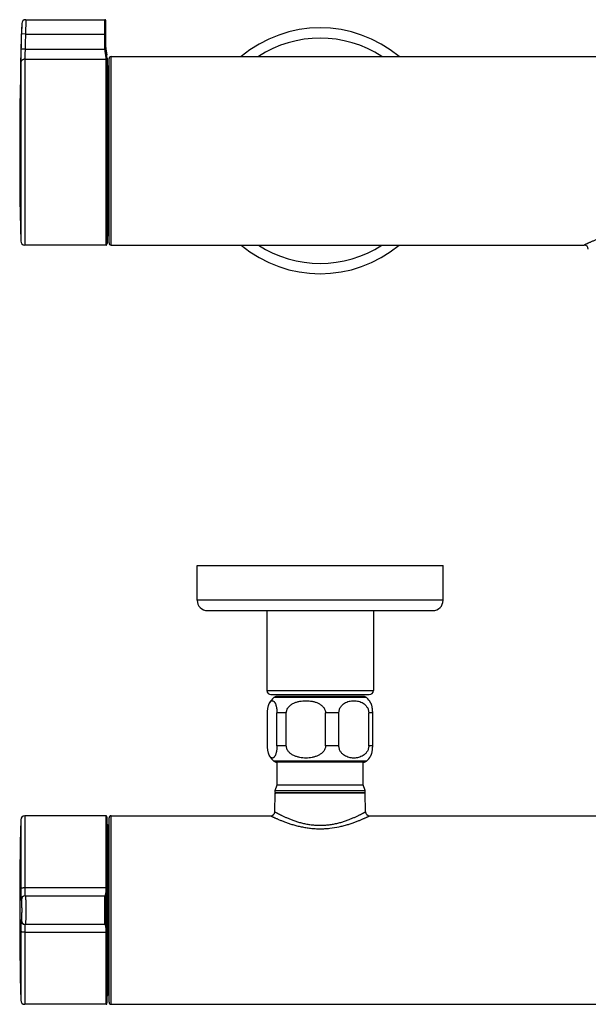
# Model space of a CAD drawing. Header units: millimetres. Extents: x -51 to 564, y -36 to 218.
# Tile 1 of 5: x -51 to 88, y -22 to 218. Entities that reach past the tile are written whole.
import ezdxf

# ---------------------------------------------------------------- set-up
doc = ezdxf.new("R2010")
doc.units = ezdxf.units.MM
doc.header["$LTSCALE"] = 23.1
doc.layers.get('0').update_dxf_attribs({"linetype": 'CONTINUOUS'})

msp = doc.modelspace()

# ---------------------------------------------------------------- linework, layer by layer
at = {"color": 9, "linetype": 'CONTINUOUS'}
for p, q in [((-50.45, 217.34), (-50.52, 214.83)), ((-49.45, 218.31), (-49.52, 214.81)), ((-30.13, 211.3), (-30.13, 218.31)), ((-49.52, 214.81), (-50.52, 214.83)), ((-49.52, 214.81), (-29.93, 214.81)), ((-49.62, 211.09), (-50.62, 211.11)), ((-49.62, 211.09), (-30.13, 211.09)), ((-30.13, 211.3), (-29.93, 211.3)), ((-30.13, 211.09), (-29.93, 211.1)), ((-29.86, 210.46), (-29.86, 210.7)), ((-29.7, 209.38), (-29.7, 209.71)), ((-28.63, 163.31), (-28.63, 209.31)), ((-50.69, 207.71), (-50.69, 164.28)), ((-49.69, 208.66), (-49.69, 163.31)), ((-49.69, 208.66), (-29.84, 208.66)), ((-29.84, 163.31), (-29.84, 208.66)), ((-29.64, 163.5), (-29.64, 208.47)), ((-29.33, 165.61), (-29.33, 207.01)), ((52.37, 76.61), (-7.63, 76.61)), ((9.37, 54.61), (35.37, 54.61)), ((33.68, 52.86), (11.06, 52.86)), ((14.12, 49.11), (11.83, 49.11)), ((26.95, 49.11), (23.69, 49.11)), ((35.2, 49.11), (34.23, 49.11)), ((14.12, 41.11), (11.83, 41.11)), ((26.95, 41.11), (23.69, 41.11)), ((35.2, 41.11), (34.23, 41.11)), ((33.68, 37.36), (11.06, 37.36)), ((11.37, 29.71), (33.37, 29.71)), ((-50.69, 23.04), (-50.69, 6.2)), ((-49.69, 24.01), (-49.69, 6.43)), ((-29.84, 6.43), (-29.84, 24.01)), ((-29.64, 6.38), (-29.64, 23.82)), ((-29.33, -19.69), (-29.33, 21.71)), ((-28.63, -21.99), (-28.63, 24.01)), ((-29.84, 6.43), (-49.69, 6.43)), ((-29.7, -2.93), (-29.7, 4.96)), ((-50.62, 3.52), (-50.52, 3.52)), ((-30.13, -2.49), (-30.13, 4.51)), ((-29.86, -2.37), (-29.86, 4.4)), ((-50.52, -1.49), (-50.62, -1.49)), ((-50.69, -4.17), (-50.69, -21.01)), ((-49.69, -4.4), (-49.69, -21.99)), ((-49.69, -4.4), (-29.84, -4.4)), ((-29.84, -21.99), (-29.84, -4.4)), ((-29.64, -21.79), (-29.64, -4.35))]:
    msp.add_line(p, q, dxfattribs=at)
at = {"color": 7, "linetype": 'CONTINUOUS'}
for p, q in [((-49.45, 218.31), (-30.13, 218.31)), ((-29.93, 211.27), (-29.93, 218.11)), ((-29.86, 210.7), (-29.7, 209.71)), ((-28.63, 209.31), (226.37, 209.31)), ((-29.63, 208.89), (-29.63, 163.72)), ((-29.33, 207.01), (-29.13, 207.01)), ((-29.13, 163.81), (-29.13, 208.81)), ((-29.33, 165.61), (-29.13, 165.61)), ((-29.84, 163.31), (-49.69, 163.31)), ((-28.63, 163.31), (86.8, 163.31)), ((-7.63, 76.61), (-7.63, 85.11)), ((-7.63, 85.11), (52.37, 85.11)), ((52.37, 76.61), (52.37, 85.11)), ((-5.13, 74.11), (49.87, 74.11)), ((9.37, 74.11), (9.37, 54.61)), ((35.37, 74.11), (35.37, 54.61)), ((10.37, 53.61), (34.37, 53.61)), ((33.01, 53.11), (11.72, 53.11)), ((9.54, 41.11), (9.54, 49.11)), ((11.83, 41.11), (11.83, 49.11)), ((14.12, 41.11), (14.12, 49.11)), ((23.69, 41.11), (23.69, 49.11)), ((26.95, 41.11), (26.95, 49.11)), ((34.23, 41.11), (34.23, 49.11)), ((35.2, 41.11), (35.2, 49.11)), ((33.01, 37.11), (11.72, 37.11)), ((11.89, 31.61), (11.89, 37.11)), ((32.85, 31.61), (32.85, 37.11)), ((11.37, 30.18), (11.89, 31.61)), ((11.89, 31.61), (32.85, 31.61)), ((33.37, 30.18), (32.85, 31.61)), ((11.29, 25), (11.37, 29.51)), ((11.37, 29.71), (11.37, 30.18)), ((11.37, 30.18), (33.37, 30.18)), ((33.37, 29.51), (11.37, 29.51)), ((33.37, 29.71), (33.37, 30.18)), ((33.45, 25), (33.37, 29.51)), ((-29.84, 24.01), (-49.69, 24.01)), ((-29.63, -21.57), (-29.63, 23.6)), ((-29.13, 21.71), (-29.33, 21.71)), ((-29.13, -21.49), (-29.13, 23.51)), ((-28.63, 24.01), (10.29, 24.01)), ((34.45, 24.01), (163.29, 24.01)), ((-49.62, 4.51), (-30.13, 4.51)), ((-29.93, -2.29), (-29.93, 4.31)), ((-30.13, -2.49), (-49.62, -2.49)), ((-29.13, -19.69), (-29.33, -19.69)), ((-29.84, -21.99), (-49.69, -21.99)), ((-28.63, -21.99), (226.37, -21.99))]:
    msp.add_line(p, q, dxfattribs=at)
for centre, radius, start, end in [((949.07, 186.31), 1000, 178.22177, 181.26187), ((-49.45, 217.31), 1, 90, 178.2218), ((-30.13, 218.11), 0.2, 0, 90), ((22.37, 186.31), 30, 50.0584, 129.9437), ((-24.93, 211.52), 5, 180, 189.4623), ((-34.63, 208.89), 5, 0, 9.4623), ((-28.63, 208.81), 0.5, 90, 180), ((-29.33, 207.31), 0.3, 180, 270), ((-49.69, 164.31), 1, 181.2619, 270), ((-29.84, 163.51), 0.2, 270, 357.447), ((-34.63, 163.72), 5, 357.447, 360), ((-29.33, 165.31), 0.3, 90, 180), ((-28.63, 163.81), 0.5, 180, 270), ((22.37, 186.31), 30, 230.0584, 309.9437), ((86.8, 162.31), 1, 1, 90), ((-5.13, 76.61), 2.5, 180, 270), ((49.87, 76.61), 2.5, 270, 360), ((10.37, 54.61), 1, 180, 270), ((14.37, 49.11), 5, 131.4096, 149.9324), ((11.72, 52.11), 1, 90, 131.4096), ((33.01, 52.11), 1, 48.5904, 90), ((30.37, 49.11), 5, 30.0676, 48.5904), ((34.37, 54.61), 1, 270, 360), ((14.37, 41.11), 5, 210.0676, 228.5904), ((30.37, 41.11), 5, 311.4096, 329.9324), ((11.72, 38.11), 1, 228.5904, 270), ((33.01, 38.11), 1, 270, 311.4096), ((11.57, 29.71), 0.2, 180, 270), ((33.17, 29.71), 0.2, 270, 360), ((10.29, 25.01), 1, 270, 359), ((34.45, 25.01), 1, 181, 270), ((949.07, 1.01), 1000, 178.73813, 181.26187), ((-49.69, 23.01), 1, 90, 178.7381), ((-29.84, 23.81), 0.2, 2.553, 90), ((-34.63, 23.6), 5, 0, 2.553), ((-29.33, 22.01), 0.3, 180, 270), ((-28.63, 23.51), 0.5, 90, 180), ((-30.13, 4.31), 0.2, 0, 90), ((-30.13, -2.29), 0.2, 270, 360), ((-49.69, -20.99), 1, 181.2619, 270), ((-34.63, -21.57), 5, 357.447, 360), ((-29.33, -19.99), 0.3, 90, 180), ((-28.63, -21.49), 0.5, 180, 270), ((-29.84, -21.79), 0.2, 270, 357.447)]:
    msp.add_arc(centre, radius, start, end, dxfattribs=at)
at = {"color": 9, "linetype": 'CONTINUOUS'}
for centre, radius, start, end in [((949.07, 186.31), 1000, 178.36521, 178.57841), ((949.07, 186.31), 999, 178.36521, 178.57841), ((22.37, 186.31), 27.5, 56.7609, 123.2374), ((-24.84, 211.3), 5.29, 180.0002, 182.3053), ((-24.83, 211.3), 5.1, 180.3722, 182.3037), ((-34.87, 208.72), 5.03, 5.9117, 8.6027), ((-35.67, 208.54), 6.03, 5.5255, 8.0262), ((-33.01, 208.47), 3.38, 0.0058, 0.3653), ((-29.82, 208.47), 0.189, 2.6346, 10.7949), ((22.37, 186.31), 27.5, 236.7609, 303.2374), ((-49.62, 3.52), 1, 90.0098, 179.8665), ((-49.52, 3.52), 1, 90.013, 179.8697), ((-30.13, 4.32), 0.2, 8.4341, 89.9976), ((-30.13, 4.31), 0.2, 0.3126, 8.448), ((-49.62, -1.49), 1, 180.1335, 269.9902), ((-49.52, -1.49), 1, 180.1303, 269.987), ((-30.13, -2.29), 0.2, 270.0024, 351.5659), ((-30.13, -2.29), 0.2, 351.552, 359.6874)]:
    msp.add_arc(centre, radius, start, end, dxfattribs=at)
for points, knots in [([(-50.62, 211.11), (-50.63, 210.73), (-50.65, 210.01), (-50.67, 209.15), (-50.68, 208.55), (-50.68, 208.19), (-50.69, 207.92), (-50.69, 207.77), (-50.69, 207.71)], [0, 0, 0, 0, 0.336611, 0.636189, 0.761518, 0.865751, 0.945982, 1, 1, 1, 1]), ([(-49.62, 211.09), (-49.63, 210.82), (-49.65, 210.3), (-49.67, 209.69), (-49.68, 209.26), (-49.68, 209.01), (-49.69, 208.81), (-49.69, 208.7), (-49.69, 208.66)], [0, 0, 0, 0, 0.336592, 0.636172, 0.761512, 0.865748, 0.945987, 1, 1, 1, 1]), ([(-30.06, 210.48), (-30.07, 210.53), (-30.1, 210.73), (-30.12, 210.94), (-30.13, 211.09)], [0, 0, 0, 0, 0.246791, 1, 1, 1, 1]), ([(-30.06, 210.48), (-30.04, 210.48), (-30, 210.48), (-29.96, 210.49), (-29.93, 210.48), (-29.9, 210.48), (-29.88, 210.48), (-29.87, 210.47), (-29.87, 210.47), (-29.86, 210.46), (-29.86, 210.46)], [0, 0, 0, 0, 0.357629, 0.519731, 0.663555, 0.784826, 0.880644, 0.91879, 0.950761, 1, 1, 1, 1]), ([(-29.9, 209.48), (-29.92, 209.63), (-29.97, 209.97), (-30.03, 210.3), (-30.06, 210.48)], [0, 0, 0, 0, 0.471221, 1, 1, 1, 1]), ([(-29.86, 210.46), (-29.87, 210.51), (-29.9, 210.72), (-29.92, 210.94), (-29.93, 211.1)], [0, 0, 0, 0, 0.246393, 1, 1, 1, 1]), ([(-29.9, 209.48), (-29.87, 209.48), (-29.83, 209.48), (-29.77, 209.46), (-29.74, 209.44), (-29.72, 209.42), (-29.71, 209.4), (-29.7, 209.39), (-29.7, 209.38)], [0, 0, 0, 0, 0.295794, 0.56524, 0.686396, 0.797993, 0.901521, 1, 1, 1, 1]), ([(-29.84, 208.66), (-29.84, 208.69), (-29.84, 208.76), (-29.84, 208.89), (-29.85, 209.06), (-29.86, 209.18), (-29.87, 209.24)], [0, 0, 0, 0, 0.158992, 0.381044, 0.662787, 1, 1, 1, 1]), ([(-29.7, 209.38), (-29.72, 209.55), (-29.78, 209.91), (-29.83, 210.27), (-29.86, 210.46)], [0, 0, 0, 0, 0.471085, 1, 1, 1, 1]), ([(-29.64, 208.5), (-29.64, 208.53), (-29.64, 208.61), (-29.64, 208.82), (-29.66, 208.99), (-29.67, 209.12)], [0, 0, 0, 0, 0.166718, 0.391608, 1, 1, 1, 1]), ([(-49.69, 208.66), (-49.75, 208.66), (-49.88, 208.65), (-50.07, 208.59), (-50.24, 208.51), (-50.39, 208.39), (-50.52, 208.24), (-50.61, 208.08), (-50.67, 207.9), (-50.69, 207.77), (-50.69, 207.71)], [0, 0, 0, 0, 0.126715, 0.253174, 0.379159, 0.50452, 0.629197, 0.753231, 0.87676, 1, 1, 1, 1]), ([(-29.84, 208.66), (-29.81, 208.66), (-29.77, 208.65), (-29.71, 208.62), (-29.66, 208.57), (-29.64, 208.52), (-29.64, 208.5)], [0, 0, 0, 0, 0.25286, 0.504194, 0.753157, 1, 1, 1, 1]), ([(90.24, 164.79), (89.99, 164.69), (89.51, 164.51), (88.93, 164.27), (88.51, 164.09), (88.23, 163.97), (87.96, 163.85), (87.73, 163.74), (87.52, 163.65), (87.33, 163.56), (87.2, 163.5), (87.1, 163.45), (87.04, 163.42), (86.98, 163.39), (86.93, 163.37), (86.89, 163.35), (86.86, 163.34), (86.84, 163.32), (86.82, 163.32), (86.81, 163.31), (86.81, 163.31), (86.8, 163.31), (86.8, 163.31), (86.8, 163.31), (86.8, 163.31)], [0, 0, 0, 0, 0.216016, 0.411118, 0.500034, 0.58275, 0.658929, 0.728234, 0.790333, 0.844908, 0.891665, 0.912022, 0.930325, 0.946546, 0.960657, 0.972633, 0.982457, 0.990117, 0.993131, 0.9956, 0.997523, 0.998898, 0.999724, 1, 1, 1, 1]), ([(11.29, 25), (11.29, 25), (11.29, 25), (11.29, 25), (11.29, 25), (11.3, 24.99), (11.3, 24.99), (11.31, 24.99), (11.33, 24.98), (11.35, 24.97), (11.38, 24.95), (11.42, 24.93), (11.46, 24.9), (11.51, 24.88), (11.57, 24.84), (11.66, 24.79), (11.79, 24.73), (11.96, 24.63), (12.16, 24.53), (12.38, 24.41), (12.63, 24.29), (12.9, 24.16), (13.29, 23.96), (13.84, 23.71), (14.55, 23.4), (15.34, 23.08), (16.19, 22.77), (17.11, 22.48), (18.08, 22.22), (19.1, 22), (20.17, 21.83), (21.08, 21.74), (21.81, 21.71), (22.55, 21.7), (23.29, 21.72), (24.03, 21.78), (24.75, 21.86), (25.63, 22), (26.66, 22.22), (27.63, 22.48), (28.55, 22.77), (29.4, 23.08), (30.18, 23.4), (30.9, 23.71), (31.45, 23.96), (31.84, 24.16), (32.11, 24.29), (32.35, 24.41), (32.58, 24.53), (32.77, 24.63), (32.95, 24.73), (33.08, 24.79), (33.17, 24.84), (33.23, 24.88), (33.28, 24.9), (33.32, 24.93), (33.36, 24.95), (33.39, 24.97), (33.41, 24.98), (33.43, 24.99), (33.43, 24.99), (33.44, 24.99), (33.44, 25), (33.45, 25), (33.45, 25), (33.45, 25)], [0, 0, 0, 0, 0.000043, 0.000096, 0.00017, 0.000383, 0.00068, 0.001062, 0.001527, 0.002711, 0.004229, 0.006078, 0.008255, 0.010759, 0.013585, 0.016729, 0.02395, 0.032379, 0.04197, 0.052676, 0.064446, 0.077229, 0.090974, 0.121149, 0.154589, 0.190939, 0.229873, 0.271085, 0.314276, 0.359134, 0.405312, 0.452414, 0.476177, 0.500001, 0.547581, 0.571224, 0.594689, 0.640866, 0.685724, 0.728916, 0.770128, 0.809062, 0.845412, 0.878852, 0.909027, 0.922772, 0.935555, 0.947325, 0.958031, 0.967622, 0.976051, 0.983271, 0.986415, 0.989241, 0.991746, 0.993925, 0.995774, 0.997292, 0.998475, 0.99894, 0.999321, 0.999618, 0.99983, 0.999957, 1, 1, 1, 1]), ([(10.29, 24.01), (10.29, 24.01), (10.29, 24.01), (10.3, 24.01), (10.3, 24.01), (10.31, 24.01), (10.32, 24), (10.33, 24), (10.36, 23.98), (10.39, 23.97), (10.43, 23.95), (10.48, 23.92), (10.57, 23.88), (10.69, 23.82), (10.85, 23.75), (11.05, 23.65), (11.27, 23.55), (11.52, 23.44), (11.79, 23.32), (12.09, 23.19), (12.54, 23), (13.14, 22.75), (13.93, 22.45), (14.8, 22.15), (15.74, 21.85), (16.73, 21.58), (17.79, 21.33), (18.89, 21.13), (20.03, 20.98), (21.19, 20.88), (22.37, 20.85), (23.55, 20.88), (25.09, 21.01), (26.58, 21.25), (28.01, 21.58), (29, 21.85), (29.94, 22.15), (30.8, 22.45), (31.59, 22.75), (32.2, 23), (32.64, 23.19), (32.94, 23.32), (33.22, 23.44), (33.47, 23.55), (33.69, 23.65), (33.88, 23.75), (34.03, 23.81), (34.13, 23.86), (34.2, 23.89), (34.25, 23.92), (34.31, 23.95), (34.35, 23.97), (34.38, 23.98), (34.41, 24), (34.42, 24), (34.43, 24.01), (34.44, 24.01), (34.44, 24.01), (34.45, 24.01), (34.45, 24.01), (34.45, 24.01)], [0, 0, 0, 0, 0.000044, 0.000175, 0.000392, 0.000696, 0.001085, 0.001561, 0.002768, 0.004314, 0.006197, 0.008414, 0.010962, 0.01704, 0.024388, 0.032958, 0.042701, 0.053567, 0.065504, 0.078454, 0.092362, 0.122843, 0.156542, 0.193077, 0.232096, 0.273274, 0.316293, 0.360829, 0.406547, 0.453072, 0.500014, 0.546955, 0.593482, 0.68371, 0.726727, 0.767904, 0.806924, 0.843458, 0.877157, 0.90764, 0.921549, 0.934498, 0.946433, 0.9573, 0.967044, 0.975614, 0.98296, 0.98616, 0.989038, 0.991589, 0.993809, 0.995693, 0.997238, 0.998444, 0.998918, 0.999307, 0.99961, 0.999826, 0.999957, 1, 1, 1, 1]), ([(-49.69, 6.43), (-49.75, 6.43), (-49.88, 6.42), (-50.06, 6.41), (-50.23, 6.39), (-50.36, 6.37), (-50.45, 6.34), (-50.51, 6.33), (-50.56, 6.31), (-50.6, 6.29), (-50.64, 6.27), (-50.66, 6.24), (-50.68, 6.22), (-50.69, 6.2), (-50.69, 6.2)], [0, 0, 0, 0, 0.181549, 0.3567, 0.519341, 0.663936, 0.727991, 0.7859, 0.837309, 0.882006, 0.919986, 0.951567, 0.977632, 1, 1, 1, 1]), ([(-50.69, 6.2), (-50.69, 6.01), (-50.69, 5.66), (-50.68, 5.22), (-50.68, 4.89), (-50.68, 4.67), (-50.67, 4.46), (-50.67, 4.27), (-50.66, 4.1), (-50.66, 3.95), (-50.65, 3.82), (-50.65, 3.72), (-50.64, 3.64), (-50.64, 3.6), (-50.63, 3.57), (-50.63, 3.55), (-50.63, 3.53), (-50.63, 3.52), (-50.62, 3.52), (-50.62, 3.52), (-50.62, 3.52)], [0, 0, 0, 0, 0.206275, 0.398322, 0.487323, 0.570813, 0.648215, 0.718986, 0.782643, 0.838738, 0.886903, 0.926797, 0.958156, 0.970571, 0.98078, 0.98878, 0.994583, 0.996673, 0.99824, 1, 1, 1, 1]), ([(-49.69, 6.43), (-49.69, 6.3), (-49.69, 6.04), (-49.68, 5.68), (-49.68, 5.39), (-49.67, 5.19), (-49.67, 5.05), (-49.66, 4.93), (-49.66, 4.83), (-49.65, 4.73), (-49.65, 4.66), (-49.64, 4.6), (-49.64, 4.56), (-49.63, 4.54), (-49.63, 4.53), (-49.63, 4.52), (-49.62, 4.52), (-49.62, 4.51), (-49.62, 4.51)], [0, 0, 0, 0, 0.206026, 0.397837, 0.570121, 0.647429, 0.718121, 0.781711, 0.837763, 0.885896, 0.925789, 0.957186, 0.97991, 0.988001, 0.993935, 0.996118, 0.997809, 1, 1, 1, 1]), ([(-30.06, 4.59), (-30.04, 4.62), (-30.01, 4.68), (-29.97, 4.8), (-29.93, 4.94), (-29.91, 5.05), (-29.9, 5.11)], [0, 0, 0, 0, 0.177552, 0.403616, 0.678334, 1, 1, 1, 1]), ([(-29.9, 5.11), (-29.89, 5.12), (-29.88, 5.2), (-29.87, 5.27), (-29.87, 5.33)], [0, 0, 0, 0, 0.237926, 1, 1, 1, 1]), ([(-29.9, 5.11), (-29.87, 5.1), (-29.83, 5.09), (-29.76, 5.06), (-29.72, 5.02), (-29.7, 4.98), (-29.7, 4.96)], [0, 0, 0, 0, 0.272988, 0.536536, 0.779601, 1, 1, 1, 1]), ([(-29.87, 5.33), (-29.86, 5.41), (-29.85, 5.58), (-29.84, 5.85), (-29.84, 6.13), (-29.84, 6.33), (-29.84, 6.43)], [0, 0, 0, 0, 0.223103, 0.46665, 0.726968, 1, 1, 1, 1]), ([(-29.86, 4.4), (-29.84, 4.43), (-29.81, 4.5), (-29.77, 4.63), (-29.73, 4.78), (-29.71, 4.9), (-29.7, 4.96)], [0, 0, 0, 0, 0.176029, 0.401817, 0.677132, 1, 1, 1, 1]), ([(-29.84, 6.43), (-29.81, 6.43), (-29.77, 6.43), (-29.73, 6.42), (-29.7, 6.41), (-29.67, 6.41), (-29.65, 6.4), (-29.64, 6.39), (-29.64, 6.39), (-29.64, 6.38)], [0, 0, 0, 0, 0.353765, 0.515561, 0.659943, 0.782409, 0.879734, 0.950904, 1, 1, 1, 1]), ([(-29.7, 4.96), (-29.7, 4.98), (-29.68, 5.06), (-29.67, 5.14), (-29.67, 5.2)], [0, 0, 0, 0, 0.237283, 1, 1, 1, 1]), ([(-29.67, 5.2), (-29.66, 5.29), (-29.65, 5.47), (-29.64, 5.76), (-29.64, 6.06), (-29.64, 6.27), (-29.64, 6.38)], [0, 0, 0, 0, 0.221467, 0.464503, 0.725446, 1, 1, 1, 1]), ([(-50.52, 3.52), (-50.52, 3.52), (-50.52, 3.51), (-50.52, 3.51), (-50.51, 3.5), (-50.51, 3.49), (-50.51, 3.47), (-50.5, 3.44), (-50.5, 3.39), (-50.49, 3.32), (-50.49, 3.22), (-50.48, 3.09), (-50.47, 2.94), (-50.47, 2.78), (-50.47, 2.6), (-50.46, 2.4), (-50.46, 2.19), (-50.45, 1.89), (-50.45, 1.5), (-50.45, 1.01), (-50.45, 0.53), (-50.45, 0.14), (-50.46, -0.16), (-50.46, -0.37), (-50.47, -0.57), (-50.47, -0.75), (-50.47, -0.91), (-50.48, -1.06), (-50.49, -1.19), (-50.49, -1.29), (-50.5, -1.36), (-50.5, -1.41), (-50.51, -1.44), (-50.51, -1.46), (-50.51, -1.47), (-50.52, -1.48), (-50.52, -1.48), (-50.52, -1.49), (-50.52, -1.49)], [0, 0, 0, 0, 0.000924, 0.001754, 0.002861, 0.005937, 0.010177, 0.015583, 0.02215, 0.038699, 0.059677, 0.084881, 0.114076, 0.146983, 0.183287, 0.222639, 0.264661, 0.30895, 0.402603, 0.5, 0.597397, 0.69105, 0.735339, 0.77736, 0.816714, 0.853017, 0.885925, 0.915119, 0.940324, 0.9613, 0.97785, 0.984417, 0.989823, 0.994062, 0.997138, 0.998246, 0.999076, 1, 1, 1, 1]), ([(-49.52, 4.51), (-49.52, 4.51), (-49.52, 4.51), (-49.52, 4.51), (-49.51, 4.5), (-49.51, 4.47), (-49.51, 4.45), (-49.5, 4.41), (-49.5, 4.36), (-49.5, 4.31), (-49.49, 4.25), (-49.49, 4.18), (-49.49, 4.07), (-49.48, 3.92), (-49.48, 3.71), (-49.47, 3.48), (-49.47, 3.23), (-49.46, 2.95), (-49.46, 2.66), (-49.45, 2.24), (-49.45, 1.69), (-49.45, 1.01), (-49.45, 0.34), (-49.45, -0.21), (-49.46, -0.63), (-49.46, -0.92), (-49.47, -1.2), (-49.47, -1.45), (-49.48, -1.68), (-49.48, -1.89), (-49.49, -2.04), (-49.49, -2.15), (-49.49, -2.22), (-49.5, -2.28), (-49.5, -2.33), (-49.5, -2.38), (-49.51, -2.42), (-49.51, -2.44), (-49.51, -2.47), (-49.52, -2.48), (-49.52, -2.48), (-49.52, -2.49), (-49.52, -2.49)], [0, 0, 0, 0, 0.000292, 0.000807, 0.002678, 0.005719, 0.009939, 0.015332, 0.021888, 0.029592, 0.038426, 0.048371, 0.059401, 0.084614, 0.113824, 0.14675, 0.183077, 0.222455, 0.264505, 0.308823, 0.402539, 0.5, 0.597461, 0.691177, 0.735495, 0.777545, 0.816923, 0.85325, 0.886176, 0.915386, 0.940599, 0.951629, 0.961574, 0.970409, 0.978113, 0.984668, 0.990061, 0.994281, 0.997322, 0.999193, 0.999708, 1, 1, 1, 1]), ([(-30.13, 4.51), (-30.13, 4.51), (-30.12, 4.52), (-30.12, 4.52), (-30.12, 4.52)], [0, 0, 0, 0, 0.397028, 1, 1, 1, 1]), ([(-30.12, 4.52), (-30.12, 4.52), (-30.11, 4.52), (-30.11, 4.52), (-30.11, 4.53)], [0, 0, 0, 0, 0.223513, 1, 1, 1, 1]), ([(-30.11, 4.53), (-30.1, 4.53), (-30.09, 4.55), (-30.07, 4.58), (-30.06, 4.59)], [0, 0, 0, 0, 0.403436, 1, 1, 1, 1]), ([(-30.06, 4.59), (-30.04, 4.59), (-29.99, 4.58), (-29.92, 4.54), (-29.88, 4.48), (-29.86, 4.43), (-29.86, 4.4)], [0, 0, 0, 0, 0.250736, 0.502715, 0.753134, 1, 1, 1, 1]), ([(-29.93, 4.31), (-29.93, 4.32), (-29.93, 4.32), (-29.93, 4.32), (-29.93, 4.32), (-29.93, 4.32)], [0, 0, 0, 0, 0.085672, 0.274736, 1, 1, 1, 1]), ([(-29.93, 4.32), (-29.93, 4.32), (-29.92, 4.32), (-29.92, 4.32), (-29.92, 4.32)], [0, 0, 0, 0, 0.389295, 1, 1, 1, 1]), ([(-29.92, 4.32), (-29.91, 4.33), (-29.91, 4.33), (-29.89, 4.36), (-29.87, 4.38), (-29.86, 4.4)], [0, 0, 0, 0, 0.155045, 0.374045, 1, 1, 1, 1]), ([(-50.62, -1.49), (-50.62, -1.49), (-50.62, -1.49), (-50.63, -1.49), (-50.63, -1.5), (-50.63, -1.52), (-50.63, -1.54), (-50.64, -1.57), (-50.64, -1.61), (-50.65, -1.69), (-50.65, -1.79), (-50.66, -1.92), (-50.66, -2.07), (-50.67, -2.24), (-50.67, -2.43), (-50.68, -2.64), (-50.68, -2.86), (-50.68, -3.19), (-50.69, -3.63), (-50.69, -3.98), (-50.69, -4.17)], [0, 0, 0, 0, 0.00176, 0.003327, 0.005416, 0.011218, 0.019219, 0.029429, 0.041844, 0.073202, 0.113099, 0.16126, 0.217357, 0.281014, 0.351785, 0.429188, 0.512676, 0.601679, 0.793725, 1, 1, 1, 1]), ([(-30.06, -2.56), (-30.04, -2.56), (-29.99, -2.55), (-29.92, -2.51), (-29.88, -2.45), (-29.86, -2.4), (-29.86, -2.37)], [0, 0, 0, 0, 0.250736, 0.502715, 0.753134, 1, 1, 1, 1]), ([(-29.86, -2.37), (-29.87, -2.36), (-29.88, -2.34), (-29.9, -2.31), (-29.91, -2.3), (-29.92, -2.29), (-29.92, -2.29), (-29.93, -2.29), (-29.93, -2.29)], [0, 0, 0, 0, 0.398453, 0.698644, 0.811062, 0.898224, 0.960547, 1, 1, 1, 1]), ([(-29.93, -2.29), (-29.93, -2.29), (-29.93, -2.29), (-29.93, -2.29), (-29.93, -2.29), (-29.93, -2.29)], [0, 0, 0, 0, 0.725264, 0.914328, 1, 1, 1, 1]), ([(-29.7, -2.93), (-29.71, -2.87), (-29.73, -2.75), (-29.77, -2.6), (-29.81, -2.47), (-29.84, -2.4), (-29.86, -2.37)], [0, 0, 0, 0, 0.322868, 0.598183, 0.823971, 1, 1, 1, 1]), ([(-49.69, -4.4), (-49.75, -4.4), (-49.88, -4.39), (-50.06, -4.38), (-50.23, -4.36), (-50.36, -4.34), (-50.45, -4.31), (-50.51, -4.3), (-50.56, -4.28), (-50.6, -4.26), (-50.64, -4.24), (-50.66, -4.21), (-50.68, -4.19), (-50.69, -4.17), (-50.69, -4.17)], [0, 0, 0, 0, 0.181549, 0.3567, 0.519341, 0.663936, 0.727991, 0.7859, 0.837309, 0.882006, 0.919986, 0.951567, 0.977632, 1, 1, 1, 1]), ([(-49.62, -2.49), (-49.62, -2.49), (-49.62, -2.49), (-49.63, -2.49), (-49.63, -2.5), (-49.63, -2.51), (-49.64, -2.53), (-49.64, -2.57), (-49.65, -2.63), (-49.65, -2.7), (-49.66, -2.8), (-49.66, -2.9), (-49.67, -3.02), (-49.67, -3.16), (-49.68, -3.36), (-49.68, -3.65), (-49.69, -4.01), (-49.69, -4.27), (-49.69, -4.4)], [0, 0, 0, 0, 0.002191, 0.003882, 0.006065, 0.011999, 0.02009, 0.042814, 0.074211, 0.114104, 0.162237, 0.218289, 0.281879, 0.352571, 0.429879, 0.602163, 0.793974, 1, 1, 1, 1]), ([(-30.06, -2.56), (-30.07, -2.55), (-30.08, -2.53), (-30.1, -2.51), (-30.11, -2.49), (-30.12, -2.49), (-30.13, -2.49), (-30.13, -2.49)], [0, 0, 0, 0, 0.39711, 0.696372, 0.895767, 0.958783, 1, 1, 1, 1]), ([(-29.9, -3.08), (-29.91, -3.02), (-29.93, -2.91), (-29.97, -2.77), (-30.01, -2.65), (-30.04, -2.59), (-30.06, -2.56)], [0, 0, 0, 0, 0.321666, 0.596385, 0.822448, 1, 1, 1, 1]), ([(-29.9, -3.08), (-29.87, -3.07), (-29.83, -3.06), (-29.76, -3.03), (-29.72, -2.99), (-29.7, -2.95), (-29.7, -2.93)], [0, 0, 0, 0, 0.272988, 0.536536, 0.779601, 1, 1, 1, 1]), ([(-29.87, -3.3), (-29.87, -3.28), (-29.88, -3.21), (-29.89, -3.13), (-29.9, -3.08)], [0, 0, 0, 0, 0.261986, 1, 1, 1, 1]), ([(-29.84, -4.4), (-29.84, -4.3), (-29.84, -4.1), (-29.84, -3.82), (-29.85, -3.55), (-29.86, -3.38), (-29.87, -3.3)], [0, 0, 0, 0, 0.273032, 0.53335, 0.776897, 1, 1, 1, 1]), ([(-29.84, -4.4), (-29.81, -4.4), (-29.77, -4.4), (-29.73, -4.39), (-29.7, -4.38), (-29.67, -4.38), (-29.65, -4.37), (-29.64, -4.36), (-29.64, -4.36), (-29.64, -4.35)], [0, 0, 0, 0, 0.353765, 0.515561, 0.659943, 0.782409, 0.879734, 0.950904, 1, 1, 1, 1]), ([(-29.67, -3.17), (-29.67, -3.15), (-29.68, -3.07), (-29.69, -2.99), (-29.7, -2.93)], [0, 0, 0, 0, 0.262654, 1, 1, 1, 1]), ([(-29.64, -4.35), (-29.64, -4.24), (-29.64, -4.03), (-29.64, -3.73), (-29.65, -3.44), (-29.66, -3.26), (-29.67, -3.17)], [0, 0, 0, 0, 0.274554, 0.535497, 0.778535, 1, 1, 1, 1])]:
    msp.add_open_spline(points, degree=3, knots=knots, dxfattribs=at)
at = {"color": 7, "linetype": 'CONTINUOUS'}
for points, knots in [([(9.54, 49.11), (9.54, 49.26), (9.55, 49.55), (9.58, 49.96), (9.63, 50.33), (9.7, 50.67), (9.77, 50.97), (9.85, 51.22), (9.94, 51.43), (10.01, 51.56), (10.04, 51.62)], [0, 0, 0, 0, 0.169502, 0.331242, 0.479827, 0.612863, 0.730174, 0.832778, 0.922179, 1, 1, 1, 1]), ([(10.04, 51.62), (10.09, 51.7), (10.16, 51.81), (10.27, 51.93), (10.38, 52.02), (10.49, 52.08), (10.6, 52.11), (10.66, 52.11), (10.69, 52.11)], [0, 0, 0, 0, 0.322434, 0.45963, 0.583883, 0.802592, 0.902693, 1, 1, 1, 1]), ([(10.69, 52.11), (10.72, 52.11), (10.78, 52.11), (10.91, 52.07), (11.03, 51.99), (11.15, 51.88), (11.24, 51.77), (11.32, 51.64), (11.41, 51.49), (11.49, 51.3), (11.57, 51.09), (11.64, 50.84), (11.7, 50.56), (11.76, 50.24), (11.81, 49.75), (11.83, 49.37), (11.83, 49.11)], [0, 0, 0, 0, 0.026843, 0.054637, 0.116505, 0.15247, 0.192808, 0.238337, 0.289901, 0.348385, 0.414706, 0.489758, 0.574296, 0.668687, 0.772512, 1, 1, 1, 1]), ([(14.12, 49.11), (14.12, 49.25), (14.15, 49.51), (14.26, 49.9), (14.44, 50.25), (14.75, 50.68), (15.14, 51.03), (15.58, 51.31), (16.03, 51.56), (16.63, 51.79), (17.38, 51.98), (18.14, 52.09), (18.91, 52.13), (19.67, 52.09), (20.43, 51.98), (21.18, 51.79), (21.78, 51.56), (22.24, 51.31), (22.67, 51.03), (23.06, 50.68), (23.37, 50.25), (23.55, 49.9), (23.67, 49.51), (23.69, 49.25), (23.69, 49.11)], [0, 0, 0, 0, 0.032142, 0.064184, 0.096061, 0.12775, 0.190502, 0.221727, 0.25285, 0.314834, 0.376637, 0.438341, 0.5, 0.561659, 0.623363, 0.685166, 0.74715, 0.778273, 0.809498, 0.87225, 0.903939, 0.935816, 0.967858, 1, 1, 1, 1]), ([(26.95, 49.11), (26.95, 49.25), (26.97, 49.51), (27.05, 49.89), (27.19, 50.25), (27.37, 50.57), (27.57, 50.85), (27.88, 51.18), (28.3, 51.5), (28.85, 51.79), (29.42, 51.98), (30, 52.09), (30.59, 52.13), (31.17, 52.09), (31.76, 51.98), (32.33, 51.79), (32.88, 51.5), (33.3, 51.18), (33.6, 50.85), (33.81, 50.57), (33.99, 50.25), (34.12, 49.89), (34.21, 49.51), (34.23, 49.25), (34.23, 49.11)], [0, 0, 0, 0, 0.037993, 0.07528, 0.111374, 0.146079, 0.17942, 0.211543, 0.272815, 0.3314, 0.388347, 0.444378, 0.5, 0.555622, 0.611653, 0.6686, 0.727185, 0.788457, 0.82058, 0.853921, 0.888626, 0.92472, 0.962007, 1, 1, 1, 1]), ([(35.2, 49.11), (35.2, 49.26), (35.19, 49.55), (35.16, 49.96), (35.11, 50.33), (35.04, 50.67), (34.97, 50.97), (34.88, 51.22), (34.8, 51.43), (34.73, 51.56), (34.7, 51.62)], [0, 0, 0, 0, 0.169502, 0.331242, 0.479827, 0.612863, 0.730174, 0.832778, 0.922179, 1, 1, 1, 1]), ([(10.04, 38.61), (10.01, 38.67), (9.94, 38.8), (9.85, 39.01), (9.77, 39.26), (9.7, 39.56), (9.63, 39.9), (9.58, 40.27), (9.55, 40.68), (9.54, 40.97), (9.54, 41.11)], [0, 0, 0, 0, 0.077821, 0.167222, 0.269826, 0.387137, 0.520173, 0.668758, 0.830498, 1, 1, 1, 1]), ([(11.83, 41.11), (11.83, 40.85), (11.81, 40.48), (11.76, 39.99), (11.7, 39.67), (11.64, 39.39), (11.57, 39.14), (11.49, 38.93), (11.41, 38.74), (11.32, 38.59), (11.24, 38.46), (11.15, 38.35), (11.03, 38.24), (10.91, 38.16), (10.78, 38.12), (10.72, 38.11), (10.69, 38.11)], [0, 0, 0, 0, 0.227488, 0.331313, 0.425704, 0.510242, 0.585294, 0.651615, 0.710099, 0.761663, 0.807192, 0.84753, 0.883495, 0.945363, 0.973157, 1, 1, 1, 1]), ([(23.69, 41.11), (23.69, 40.98), (23.67, 40.72), (23.55, 40.33), (23.37, 39.98), (23.06, 39.55), (22.67, 39.2), (22.24, 38.92), (21.78, 38.67), (21.18, 38.44), (20.43, 38.25), (19.67, 38.14), (18.91, 38.1), (18.14, 38.14), (17.38, 38.25), (16.63, 38.44), (16.03, 38.67), (15.58, 38.92), (15.14, 39.2), (14.75, 39.55), (14.44, 39.98), (14.26, 40.33), (14.15, 40.72), (14.12, 40.98), (14.12, 41.11)], [0, 0, 0, 0, 0.032142, 0.064184, 0.096061, 0.12775, 0.190502, 0.221727, 0.25285, 0.314834, 0.376637, 0.438341, 0.5, 0.561659, 0.623363, 0.685166, 0.74715, 0.778273, 0.809498, 0.87225, 0.903939, 0.935816, 0.967858, 1, 1, 1, 1]), ([(34.23, 41.11), (34.23, 40.98), (34.21, 40.72), (34.12, 40.34), (33.99, 39.98), (33.81, 39.66), (33.6, 39.38), (33.3, 39.05), (32.88, 38.73), (32.33, 38.44), (31.76, 38.25), (31.17, 38.14), (30.59, 38.1), (30, 38.14), (29.42, 38.25), (28.85, 38.44), (28.3, 38.73), (27.88, 39.05), (27.57, 39.38), (27.37, 39.66), (27.19, 39.98), (27.05, 40.34), (26.97, 40.72), (26.95, 40.98), (26.95, 41.11)], [0, 0, 0, 0, 0.037993, 0.07528, 0.111374, 0.146079, 0.17942, 0.211543, 0.272815, 0.3314, 0.388347, 0.444378, 0.5, 0.555622, 0.611653, 0.6686, 0.727185, 0.788457, 0.82058, 0.853921, 0.888626, 0.92472, 0.962007, 1, 1, 1, 1]), ([(34.7, 38.61), (34.73, 38.67), (34.8, 38.8), (34.88, 39.01), (34.97, 39.26), (35.04, 39.56), (35.11, 39.9), (35.16, 40.27), (35.19, 40.68), (35.2, 40.97), (35.2, 41.11)], [0, 0, 0, 0, 0.077821, 0.167222, 0.269826, 0.387137, 0.520173, 0.668758, 0.830498, 1, 1, 1, 1]), ([(10.69, 38.11), (10.66, 38.11), (10.6, 38.12), (10.49, 38.15), (10.38, 38.21), (10.27, 38.3), (10.16, 38.42), (10.09, 38.53), (10.04, 38.61)], [0, 0, 0, 0, 0.097307, 0.197408, 0.416117, 0.54037, 0.677566, 1, 1, 1, 1])]:
    msp.add_open_spline(points, degree=3, knots=knots, dxfattribs=at)

doc.saveas('drawing.dxf')
